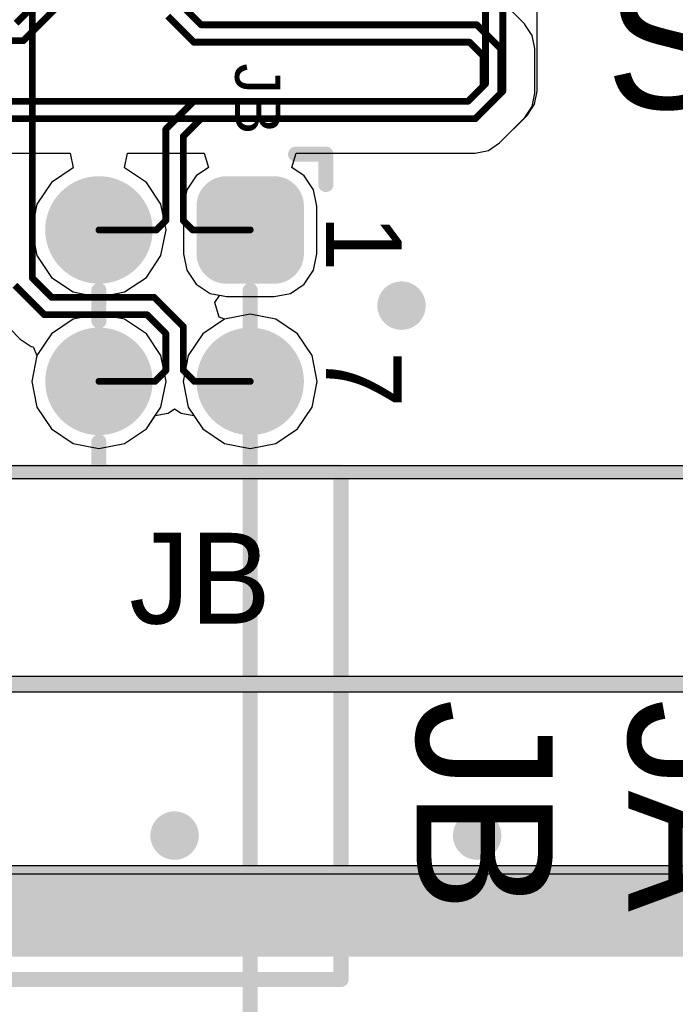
# Model space of a CAD drawing. Header units: millimetres. Extents: x 1.4 to 10.4, y 0 to 10.9.
# Tile 101 of 177: x 7.948 to 8.381, y 1.814 to 2.464. Entities that reach past the tile are written whole.
import ezdxf

# ---------------------------------------------------------------- set-up
doc = ezdxf.new("R2010")
doc.units = ezdxf.units.MM
doc.header["$MEASUREMENT"] = 0
for name, color, linetype in [('BottomLayer', 5, 'Continuous'), ('BottomSolder', 6, 'Continuous'), ('DrillDrawing', 1, 'Continuous'), ('DrillGuide', 244, 'Continuous'), ('InternalPlane1', 76, 'Continuous'), ('InternalPlane2', 16, 'Continuous'), ('KeepOutLayer', 6, 'Continuous'), ('Mechanical1', 6, 'Continuous'), ('Mechanical2', 216, 'Continuous'), ('Mechanical31', 56, 'Continuous'), ('MultiLayer', 9, 'Continuous'), ('TopLayer', 1, 'Continuous'), ('TopOverlay', 2, 'Continuous'), ('TopSolder', 216, 'Continuous')]:
    doc.layers.add(name, color=color, linetype=linetype)

msp = doc.modelspace()

# ---------------------------------------------------------------- linework, layer by layer
at = {"layer": 'BottomLayer'}
for p, q in [((8.28969, 2.41674), (8.28969, 2.47016)), ((8.28796, 2.40806), (8.28969, 2.41674)), ((8.28304, 2.4007), (8.28796, 2.40806)), ((8.2648, 2.38246), (8.28304, 2.40069)), ((8.28304, 2.40069), (8.28304, 2.4007)), ((8.25744, 2.37754), (8.2648, 2.38246)), ((7.91893, 2.37581), (7.98107, 2.37581)), ((7.98107, 2.37581), (7.98303, 2.36597)), ((8.01697, 2.36597), (8.01893, 2.37581)), ((8.01893, 2.37581), (8.06956, 2.37581)), ((8.06956, 2.37581), (8.07247, 2.36624)), ((8.12753, 2.36624), (8.13044, 2.37581)), ((8.13044, 2.37581), (8.24876, 2.37581)), ((8.24876, 2.37581), (8.25744, 2.37754)), ((8.24876, 2.37581), (8.24876, 2.37581)), ((7.98303, 2.36597), (7.96864, 2.35636)), ((8.03136, 2.35636), (8.01697, 2.36597)), ((8.06425, 2.36075), (8.05811, 2.35157)), ((8.07247, 2.36624), (8.06425, 2.36075)), ((8.13575, 2.36075), (8.12753, 2.36624)), ((8.14189, 2.35157), (8.13575, 2.36075)), ((7.96864, 2.35636), (7.95903, 2.34197)), ((8.04097, 2.34197), (8.03136, 2.35636)), ((8.05811, 2.35157), (8.05596, 2.34075)), ((8.14404, 2.34075), (8.14189, 2.35157)), ((7.95903, 2.34197), (7.95565, 2.325)), ((8.04435, 2.325), (8.04097, 2.34197)), ((8.05596, 2.34075), (8.05596, 2.30925)), ((8.14404, 2.30925), (8.14404, 2.34075)), ((7.95565, 2.325), (7.95903, 2.30803)), ((8.04097, 2.30803), (8.04435, 2.325)), ((8.05596, 2.30925), (8.05811, 2.29843)), ((8.14189, 2.29843), (8.14404, 2.30925)), ((7.95903, 2.30803), (7.96864, 2.29364)), ((8.03136, 2.29364), (8.04097, 2.30803)), ((8.05811, 2.29843), (8.06425, 2.28925)), ((8.13575, 2.28925), (8.14189, 2.29843)), ((7.96864, 2.29364), (7.98303, 2.28403)), ((8.01697, 2.28403), (8.03136, 2.29364)), ((8.06425, 2.28925), (8.07343, 2.28311)), ((8.12657, 2.28311), (8.13575, 2.28925)), ((7.98303, 2.28403), (8, 2.28065)), ((8, 2.28065), (8.01697, 2.28403)), ((8.07343, 2.28311), (8.08425, 2.28096)), ((8.11575, 2.28096), (8.12657, 2.28311)), ((8.08425, 2.28096), (8.11575, 2.28096)), ((7.98303, 2.26597), (7.96864, 2.25636)), ((8, 2.26935), (7.98303, 2.26597)), ((8.01697, 2.26597), (8, 2.26935)), ((8.03136, 2.25636), (8.01697, 2.26597)), ((8.08303, 2.26597), (8.06864, 2.25636)), ((8.1, 2.26935), (8.08303, 2.26597)), ((8.11697, 2.26597), (8.1, 2.26935)), ((8.13136, 2.25636), (8.11697, 2.26597)), ((7.96864, 2.25636), (7.95903, 2.24197)), ((8.04097, 2.24197), (8.03136, 2.25636)), ((8.06864, 2.25636), (8.05903, 2.24197)), ((8.14097, 2.24197), (8.13136, 2.25636)), ((7.95903, 2.24197), (7.95565, 2.225)), ((8.04435, 2.225), (8.04097, 2.24197)), ((8.05903, 2.24197), (8.05565, 2.225)), ((8.14435, 2.225), (8.14097, 2.24197)), ((7.95565, 2.225), (7.95903, 2.20803)), ((8.04097, 2.20803), (8.04435, 2.225)), ((8.05565, 2.225), (8.05903, 2.20803)), ((8.14097, 2.20803), (8.14435, 2.225)), ((7.95903, 2.20803), (7.96864, 2.19364)), ((8.03136, 2.19364), (8.04097, 2.20803)), ((8.05903, 2.20803), (8.06864, 2.19364)), ((8.13136, 2.19364), (8.14097, 2.20803)), ((7.96864, 2.19364), (7.98303, 2.18403)), ((8.01697, 2.18403), (8.03136, 2.19364)), ((8.06864, 2.19364), (8.08303, 2.18403)), ((8.11697, 2.18403), (8.13136, 2.19364)), ((7.98303, 2.18403), (8, 2.18065)), ((8, 2.18065), (8.01697, 2.18403)), ((8.08303, 2.18403), (8.1, 2.18065)), ((8.1, 2.18065), (8.11697, 2.18403)), ((9.97559, 1.89941), (3.02441, 1.89941))]:
    msp.add_line(p, q, dxfattribs=at)
at = {"layer": 'BottomLayer', "const_width": 0.0045}
for points in [[(8.2555, 2.4215), (8.2555, 2.7305)], [(7.94524, 2.4615), (8.20925, 2.72551)], [(8.267, 2.41674), (8.267, 2.72574)], [(7.95, 2.45), (8.22075, 2.72075)], [(7.85126, 2.45), (7.95, 2.45)], [(8.244, 2.41), (8.2555, 2.4215)], [(8.24876, 2.3985), (8.267, 2.41674)], [(7.86374, 2.41), (8.244, 2.41)], [(7.8685, 2.3985), (8.24876, 2.3985)]]:
    msp.add_lwpolyline(points, dxfattribs=at)
at = {"layer": 'BottomLayer'}
for points, const_width in [([(7.94888, 2.45, 1), (7.95113, 2.45, 1)], 0.00225), ([(7.94888, 2.45, 1), (7.95113, 2.45, 1)], 0.00225), ([(8.25437, 2.4215, 1), (8.25662, 2.4215, 1)], 0.00225), ([(8.25437, 2.4215, 1), (8.25662, 2.4215, 1)], 0.00225), ([(8.26587, 2.41674, 1), (8.26812, 2.41674, 1)], 0.00225), ([(8.26587, 2.41674, 1), (8.26812, 2.41674, 1)], 0.00225), ([(8.24287, 2.41, 1), (8.24512, 2.41, 1)], 0.00225), ([(8.24287, 2.41, 1), (8.24512, 2.41, 1)], 0.00225), ([(8.24764, 2.3985, 1), (8.24989, 2.3985, 1)], 0.00225), ([(8.24764, 2.3985, 1), (8.24989, 2.3985, 1)], 0.00225), ([(7.98425, 2.325, 1), (8.01575, 2.325, 1)], 0.0315), ([(8.07638, 2.34075, 1), (8.09213, 2.34075, 1)], 0.01575), ([(8.10787, 2.34075, 1), (8.12362, 2.34075, 1)], 0.01575), ([(8.07638, 2.30925, 1), (8.09213, 2.30925, 1)], 0.01575), ([(8.10787, 2.30925, 1), (8.12362, 2.30925, 1)], 0.01575), ([(8.194, 2.275, 1), (8.206, 2.275, 1)], 0.012), ([(7.98425, 2.225, 1), (8.01575, 2.225, 1)], 0.0315), ([(8.08425, 2.225, 1), (8.11575, 2.225, 1)], 0.0315), ([(8.044, 1.925, 1), (8.056, 1.925, 1)], 0.012), ([(8.244, 1.925, 1), (8.256, 1.925, 1)], 0.012)]:
    msp.add_lwpolyline(points, format="xyb", close=True, dxfattribs=dict(at, const_width=const_width))
for points in [[(8.11575, 2.3565), (8.08425, 2.3565), (8.11575, 2.2935), (8.08425, 2.2935)], [(8.1315, 2.34075), (8.0685, 2.34075), (8.1315, 2.30925), (8.0685, 2.30925)]]:
    msp.add_solid(points, dxfattribs=at)
at = {"layer": 'BottomSolder'}
for points, const_width in [([(7.98225, 2.325, 1), (8.01775, 2.325, 1)], 0.0355), ([(8.07438, 2.34075, 1), (8.09413, 2.34075, 1)], 0.01975), ([(8.10587, 2.34075, 1), (8.12562, 2.34075, 1)], 0.01975), ([(8.07438, 2.30925, 1), (8.09413, 2.30925, 1)], 0.01975), ([(8.10587, 2.30925, 1), (8.12562, 2.30925, 1)], 0.01975), ([(7.98225, 2.225, 1), (8.01775, 2.225, 1)], 0.0355), ([(8.08225, 2.225, 1), (8.11775, 2.225, 1)], 0.0355)]:
    msp.add_lwpolyline(points, format="xyb", close=True, dxfattribs=dict(at, const_width=const_width))
for points in [[(8.11575, 2.3605), (8.08425, 2.3605), (8.11575, 2.2895), (8.08425, 2.2895)], [(8.1355, 2.34075), (8.0645, 2.34075), (8.1355, 2.30925), (8.0645, 2.30925)]]:
    msp.add_solid(points, dxfattribs=at)
at = {"layer": 'DrillDrawing', "const_width": 0.006}
for points in [[(8.197, 2.275, 1), (8.203, 2.275, 1)], [(8.047, 1.925, 1), (8.053, 1.925, 1)], [(8.247, 1.925, 1), (8.253, 1.925, 1)]]:
    msp.add_lwpolyline(points, format="xyb", close=True, dxfattribs=at)
at = {"layer": 'DrillGuide', "const_width": 0.006}
for points in [[(8.197, 2.275, 1), (8.203, 2.275, 1)], [(8.047, 1.925, 1), (8.053, 1.925, 1)], [(8.247, 1.925, 1), (8.253, 1.925, 1)]]:
    msp.add_lwpolyline(points, format="xyb", close=True, dxfattribs=at)
at = {"layer": 'InternalPlane1'}
msp.add_line((9.96991, 1.90509), (3.03009, 1.90509), dxfattribs=at)
at = {"layer": 'InternalPlane1', "const_width": 0.03165}
for points in [[(7.98417, 2.325, 1), (8.01583, 2.325, 1)], [(8.08417, 2.325, 1), (8.11583, 2.325, 1)], [(7.98417, 2.225, 1), (8.01583, 2.225, 1)], [(8.08417, 2.225, 1), (8.11583, 2.225, 1)]]:
    msp.add_lwpolyline(points, format="xyb", close=True, dxfattribs=at)
at = {"layer": 'InternalPlane1', "const_width": 0.06}
msp.add_lwpolyline([(3, 1.875), (10, 1.875)], dxfattribs=at)
at = {"layer": 'InternalPlane2'}
for p, q in [((9.02827, 2.16917), (5.77173, 2.16917)), ((5.77, 2.16083), (9.03, 2.16083)), ((9.17789, 2.0301), (5.55211, 2.0301)), ((5.55, 2.0199), (9.18, 2.0199)), ((9.96991, 1.90509), (3.9451, 1.90509))]:
    msp.add_line(p, q, dxfattribs=at)
for points, const_width in [([(7.98417, 2.325, 1), (8.01583, 2.325, 1)], 0.03165), ([(8.08417, 2.325, 1), (8.11583, 2.325, 1)], 0.03165), ([(8.192, 2.275, 1), (8.208, 2.275, 1)], 0.016), ([(7.98417, 2.225, 1), (8.01583, 2.225, 1)], 0.03165), ([(8.08417, 2.225, 1), (8.11583, 2.225, 1)], 0.03165), ([(8.042, 1.925, 1), (8.058, 1.925, 1)], 0.016), ([(8.242, 1.925, 1), (8.258, 1.925, 1)], 0.016)]:
    msp.add_lwpolyline(points, format="xyb", close=True, dxfattribs=dict(at, const_width=const_width))
for points, const_width in [([(5.77, 2.165), (9.03, 2.165)], 0.00819), ([(5.55, 2.025), (9.18, 2.025)], 0.01), ([(3, 1.875), (10, 1.875)], 0.06)]:
    msp.add_lwpolyline(points, dxfattribs=dict(at, const_width=const_width))
at = {"layer": 'KeepOutLayer', "const_width": 0.00787}
msp.add_lwpolyline([(3, 1.875), (10, 1.875)], dxfattribs=at)
at = {"layer": 'Mechanical1', "const_width": 0.00819}
msp.add_lwpolyline([(3, 1.875), (10, 1.875)], dxfattribs=at)
at = {"layer": 'Mechanical2'}
for points, const_width in [([(8.1, 1.615), (8.1, 2.2795)], 0.01), ([(8.1, 1.615), (8.1, 2.2795)], 0.01), ([(3, 1.875), (10, 1.875)], 0.00819)]:
    msp.add_lwpolyline(points, dxfattribs=dict(at, const_width=const_width))
at = {"layer": 'Mechanical2', "const_width": 0.005}
msp.add_lwpolyline([(8.0975, 2.2795, 1), (8.1025, 2.2795, 1)], format="xyb", close=True, dxfattribs=at)
msp.add_lwpolyline([(8.0975, 2.2795, 1), (8.1025, 2.2795, 1)], format="xyb", close=True, dxfattribs=at)
at = {"layer": 'MultiLayer', "const_width": 0.012}
for points in [[(8.194, 2.275, 1), (8.206, 2.275, 1)], [(8.044, 1.925, 1), (8.056, 1.925, 1)], [(8.244, 1.925, 1), (8.256, 1.925, 1)]]:
    msp.add_lwpolyline(points, format="xyb", close=True, dxfattribs=at)
at = {"layer": 'TopLayer'}
for p, q in [((8.28154, 2.46081), (8.2658, 2.47654)), ((8.28154, 2.4608), (8.28154, 2.46081)), ((8.28646, 2.45344), (8.28154, 2.4608)), ((8.28819, 2.44476), (8.28646, 2.45344)), ((8.28819, 2.41524), (8.28819, 2.44476)), ((8.28819, 2.44476), (8.28819, 2.44476)), ((8.28646, 2.40656), (8.28819, 2.41524)), ((8.28154, 2.3992), (8.28646, 2.40656)), ((8.2648, 2.38246), (8.28154, 2.3992)), ((8.28154, 2.3992), (8.28154, 2.3992)), ((8.25744, 2.37754), (8.2648, 2.38246)), ((8.12753, 2.36624), (8.13044, 2.37581)), ((8.13044, 2.37581), (8.24876, 2.37581)), ((8.24876, 2.37581), (8.25744, 2.37754)), ((8.24876, 2.37581), (8.24876, 2.37581)), ((8.13575, 2.36075), (8.12753, 2.36624)), ((8.14189, 2.35157), (8.13575, 2.36075)), ((8.14404, 2.34075), (8.14189, 2.35157)), ((8.14404, 2.30925), (8.14404, 2.34075)), ((8.14189, 2.29843), (8.14404, 2.30925)), ((8.13575, 2.28925), (8.14189, 2.29843)), ((8.12657, 2.28311), (8.13575, 2.28925)), ((8.11575, 2.28096), (8.12657, 2.28311)), ((8.07663, 2.27699), (8.07987, 2.28183)), ((8.07954, 2.26742), (8.07663, 2.27699)), ((8.07987, 2.28183), (8.08425, 2.28096)), ((8.08425, 2.28096), (8.11575, 2.28096)), ((8.08303, 2.26597), (8.07954, 2.26742)), ((8.1, 2.26935), (8.08303, 2.26597)), ((8.11697, 2.26597), (8.1, 2.26935)), ((8.13136, 2.25636), (8.11697, 2.26597)), ((7.94085, 2.26007), (7.94796, 2.25296)), ((7.94796, 2.25296), (7.94796, 2.25296)), ((7.94796, 2.25296), (7.95532, 2.24804)), ((8.14097, 2.24197), (8.13136, 2.25636)), ((7.95532, 2.24804), (7.95532, 2.24804)), ((7.95532, 2.24804), (7.95532, 2.24804)), ((7.95532, 2.24804), (7.95532, 2.24804)), ((7.95532, 2.24804), (7.95532, 2.24804)), ((7.95532, 2.24804), (7.95532, 2.24804)), ((7.95532, 2.24804), (7.95662, 2.24778)), ((7.95662, 2.24778), (7.95903, 2.24197)), ((7.95903, 2.24197), (7.95565, 2.225)), ((8.14435, 2.225), (8.14097, 2.24197)), ((7.95565, 2.225), (7.95903, 2.20803)), ((8.14097, 2.20803), (8.14435, 2.225)), ((7.95903, 2.20803), (7.96864, 2.19364)), ((8.04568, 2.20404), (8.05, 2.20693)), ((8.05, 2.20693), (8.05432, 2.20404)), ((8.13136, 2.19364), (8.14097, 2.20803)), ((8.03136, 2.19364), (8.03718, 2.20235)), ((8.03718, 2.20235), (8.04568, 2.20404)), ((8.05432, 2.20404), (8.06282, 2.20235)), ((8.06282, 2.20235), (8.06864, 2.19364)), ((7.96864, 2.19364), (7.98303, 2.18403)), ((8.01697, 2.18403), (8.03136, 2.19364)), ((8.06864, 2.19364), (8.08303, 2.18403)), ((8.11697, 2.18403), (8.13136, 2.19364)), ((7.98303, 2.18403), (8, 2.18065)), ((8, 2.18065), (8.01697, 2.18403)), ((8.08303, 2.18403), (8.1, 2.18065)), ((8.1, 2.18065), (8.11697, 2.18403)), ((9.97559, 1.89941), (3.02441, 1.89941))]:
    msp.add_line(p, q, dxfattribs=at)
at = {"layer": 'TopLayer', "const_width": 0.0045}
for points in [[(7.956, 2.29326), (7.956, 2.518)], [(8.057, 2.471), (8.0675, 2.4605)], [(8.0455, 2.46624), (8.06274, 2.449)], [(8.0675, 2.4605), (8.24976, 2.4605)], [(8.24976, 2.4605), (8.2655, 2.44476)], [(8.06274, 2.449), (8.245, 2.449)], [(8.245, 2.449), (8.254, 2.44)], [(8.2655, 2.41524), (8.2655, 2.44476)], [(8.254, 2.42), (8.254, 2.44)], [(8.244, 2.41), (8.254, 2.42)], [(8.24876, 2.3985), (8.2655, 2.41524)], [(8.04425, 2.39151), (8.06274, 2.41)], [(8.06274, 2.41), (8.244, 2.41)], [(8.05575, 2.38675), (8.0675, 2.3985)], [(8.0675, 2.3985), (8.24876, 2.3985)], [(8.04425, 2.33125), (8.04425, 2.39151)], [(8.05575, 2.33125), (8.05575, 2.38675)], [(8.038, 2.325), (8.04425, 2.33125)], [(8.05575, 2.33125), (8.062, 2.325)], [(8, 2.325), (8.038, 2.325)], [(8.062, 2.325), (8.1, 2.325)], [(7.9445, 2.2885), (7.964, 2.269)], [(7.956, 2.29326), (7.96876, 2.2805)], [(7.96876, 2.2805), (8.0365, 2.2805)], [(8.0365, 2.2805), (8.05575, 2.26125)], [(7.964, 2.269), (8.03174, 2.269)], [(8.03174, 2.269), (8.04425, 2.25649)], [(8.05575, 2.23225), (8.05575, 2.26125)], [(8.04425, 2.23225), (8.04425, 2.25649)], [(8.037, 2.225), (8.04425, 2.23225)], [(8.05575, 2.23225), (8.063, 2.225)], [(8, 2.225), (8.037, 2.225)], [(8.063, 2.225), (8.1, 2.225)]]:
    msp.add_lwpolyline(points, dxfattribs=at)
at = {"layer": 'TopLayer'}
for points, const_width in [([(8.06638, 2.4605, 1), (8.06863, 2.4605, 1)], 0.00225), ([(8.06638, 2.4605, 1), (8.06863, 2.4605, 1)], 0.00225), ([(8.24864, 2.4605, 1), (8.25089, 2.4605, 1)], 0.00225), ([(8.24864, 2.4605, 1), (8.25089, 2.4605, 1)], 0.00225), ([(8.06161, 2.449, 1), (8.06386, 2.449, 1)], 0.00225), ([(8.06161, 2.449, 1), (8.06386, 2.449, 1)], 0.00225), ([(8.24387, 2.449, 1), (8.24612, 2.449, 1)], 0.00225), ([(8.24387, 2.449, 1), (8.24612, 2.449, 1)], 0.00225), ([(8.26437, 2.44476, 1), (8.26662, 2.44476, 1)], 0.00225), ([(8.26437, 2.44476, 1), (8.26662, 2.44476, 1)], 0.00225), ([(8.25287, 2.44, 1), (8.25512, 2.44, 1)], 0.00225), ([(8.25287, 2.44, 1), (8.25512, 2.44, 1)], 0.00225), ([(8.25287, 2.42, 1), (8.25512, 2.42, 1)], 0.00225), ([(8.25287, 2.42, 1), (8.25512, 2.42, 1)], 0.00225), ([(8.26437, 2.41524, 1), (8.26662, 2.41524, 1)], 0.00225), ([(8.26437, 2.41524, 1), (8.26662, 2.41524, 1)], 0.00225), ([(8.06161, 2.41, 1), (8.06386, 2.41, 1)], 0.00225), ([(8.06161, 2.41, 1), (8.06386, 2.41, 1)], 0.00225), ([(8.24287, 2.41, 1), (8.24512, 2.41, 1)], 0.00225), ([(8.24287, 2.41, 1), (8.24512, 2.41, 1)], 0.00225), ([(8.06638, 2.3985, 1), (8.06863, 2.3985, 1)], 0.00225), ([(8.06638, 2.3985, 1), (8.06863, 2.3985, 1)], 0.00225), ([(8.24764, 2.3985, 1), (8.24989, 2.3985, 1)], 0.00225), ([(8.24764, 2.3985, 1), (8.24989, 2.3985, 1)], 0.00225), ([(8.04312, 2.39151, 1), (8.04537, 2.39151, 1)], 0.00225), ([(8.04312, 2.39151, 1), (8.04537, 2.39151, 1)], 0.00225), ([(8.05462, 2.38675, 1), (8.05687, 2.38675, 1)], 0.00225), ([(8.05462, 2.38675, 1), (8.05687, 2.38675, 1)], 0.00225), ([(7.98425, 2.325, 1), (8.01575, 2.325, 1)], 0.0315), ([(8.07638, 2.34075, 1), (8.09213, 2.34075, 1)], 0.01575), ([(8.10787, 2.34075, 1), (8.12362, 2.34075, 1)], 0.01575), ([(8.04312, 2.33125, 1), (8.04537, 2.33125, 1)], 0.00225), ([(8.04312, 2.33125, 1), (8.04537, 2.33125, 1)], 0.00225), ([(8.05462, 2.33125, 1), (8.05687, 2.33125, 1)], 0.00225), ([(8.05462, 2.33125, 1), (8.05687, 2.33125, 1)], 0.00225), ([(7.99887, 2.325, 1), (8.00113, 2.325, 1)], 0.00225), ([(8.03688, 2.325, 1), (8.03913, 2.325, 1)], 0.00225), ([(8.03688, 2.325, 1), (8.03913, 2.325, 1)], 0.00225), ([(8.06087, 2.325, 1), (8.06312, 2.325, 1)], 0.00225), ([(8.06087, 2.325, 1), (8.06312, 2.325, 1)], 0.00225), ([(8.07638, 2.30925, 1), (8.09213, 2.30925, 1)], 0.01575), ([(8.09887, 2.325, 1), (8.10112, 2.325, 1)], 0.00225), ([(8.10787, 2.30925, 1), (8.12362, 2.30925, 1)], 0.01575), ([(7.95488, 2.29326, 1), (7.95712, 2.29326, 1)], 0.00225), ([(7.95488, 2.29326, 1), (7.95712, 2.29326, 1)], 0.00225), ([(7.96764, 2.2805, 1), (7.96989, 2.2805, 1)], 0.00225), ([(7.96764, 2.2805, 1), (7.96989, 2.2805, 1)], 0.00225), ([(8.03538, 2.2805, 1), (8.03763, 2.2805, 1)], 0.00225), ([(8.03538, 2.2805, 1), (8.03763, 2.2805, 1)], 0.00225), ([(8.194, 2.275, 1), (8.206, 2.275, 1)], 0.012), ([(7.96288, 2.269, 1), (7.96512, 2.269, 1)], 0.00225), ([(7.96288, 2.269, 1), (7.96512, 2.269, 1)], 0.00225), ([(8.03061, 2.269, 1), (8.03286, 2.269, 1)], 0.00225), ([(8.03061, 2.269, 1), (8.03286, 2.269, 1)], 0.00225), ([(8.05462, 2.26125, 1), (8.05687, 2.26125, 1)], 0.00225), ([(8.05462, 2.26125, 1), (8.05687, 2.26125, 1)], 0.00225), ([(8.04312, 2.25649, 1), (8.04537, 2.25649, 1)], 0.00225), ([(8.04312, 2.25649, 1), (8.04537, 2.25649, 1)], 0.00225), ([(7.98425, 2.225, 1), (8.01575, 2.225, 1)], 0.0315), ([(8.08425, 2.225, 1), (8.11575, 2.225, 1)], 0.0315), ([(8.04312, 2.23225, 1), (8.04537, 2.23225, 1)], 0.00225), ([(8.04312, 2.23225, 1), (8.04537, 2.23225, 1)], 0.00225), ([(8.05462, 2.23225, 1), (8.05687, 2.23225, 1)], 0.00225), ([(8.05462, 2.23225, 1), (8.05687, 2.23225, 1)], 0.00225), ([(7.99887, 2.225, 1), (8.00113, 2.225, 1)], 0.00225), ([(8.03588, 2.225, 1), (8.03813, 2.225, 1)], 0.00225), ([(8.03588, 2.225, 1), (8.03813, 2.225, 1)], 0.00225), ([(8.06188, 2.225, 1), (8.06413, 2.225, 1)], 0.00225), ([(8.06188, 2.225, 1), (8.06413, 2.225, 1)], 0.00225), ([(8.09887, 2.225, 1), (8.10112, 2.225, 1)], 0.00225), ([(8.044, 1.925, 1), (8.056, 1.925, 1)], 0.012), ([(8.244, 1.925, 1), (8.256, 1.925, 1)], 0.012)]:
    msp.add_lwpolyline(points, format="xyb", close=True, dxfattribs=dict(at, const_width=const_width))
for points in [[(8.11575, 2.3565), (8.08425, 2.3565), (8.11575, 2.2935), (8.08425, 2.2935)], [(8.1315, 2.34075), (8.0685, 2.34075), (8.1315, 2.30925), (8.0685, 2.30925)]]:
    msp.add_solid(points, dxfattribs=at)
at = {"layer": 'TopOverlay', "const_width": 0.01}
for points in [[(8.13, 2.375), (8.15, 2.375)], [(8.15, 2.355), (8.15, 2.375)], [(8, 2.265), (8, 2.285)], [(8.1, 2.265), (8.1, 2.285)], [(8, 2.165), (8, 2.185)], [(8.1, 2.165), (8.1, 2.185)], [(7.54, 2.165), (8.16, 2.165)], [(8.16, 1.83), (8.16, 2.165)], [(7.54, 1.83), (8.16, 1.83)]]:
    msp.add_lwpolyline(points, dxfattribs=at)
at = {"layer": 'TopOverlay', "const_width": 0.005}
for points in [[(8.1275, 2.375, 1), (8.1325, 2.375, 1)], [(8.1475, 2.375, 1), (8.1525, 2.375, 1)], [(8.1475, 2.375, 1), (8.1525, 2.375, 1)], [(8.1475, 2.355, 1), (8.1525, 2.355, 1)], [(7.9975, 2.285, 1), (8.0025, 2.285, 1)], [(8.0975, 2.285, 1), (8.1025, 2.285, 1)], [(7.9975, 2.265, 1), (8.0025, 2.265, 1)], [(8.0975, 2.265, 1), (8.1025, 2.265, 1)], [(7.9975, 2.185, 1), (8.0025, 2.185, 1)], [(8.0975, 2.185, 1), (8.1025, 2.185, 1)], [(7.9975, 2.165, 1), (8.0025, 2.165, 1)], [(8.0975, 2.165, 1), (8.1025, 2.165, 1)], [(8.1575, 2.165, 1), (8.1625, 2.165, 1)], [(8.1575, 2.165, 1), (8.1625, 2.165, 1)], [(8.1575, 1.83, 1), (8.1625, 1.83, 1)], [(8.1575, 1.83, 1), (8.1625, 1.83, 1)]]:
    msp.add_lwpolyline(points, format="xyb", close=True, dxfattribs=at)
at = {"layer": 'TopSolder'}
for points, const_width in [([(7.98225, 2.325, 1), (8.01775, 2.325, 1)], 0.0355), ([(8.07438, 2.34075, 1), (8.09413, 2.34075, 1)], 0.01975), ([(8.10587, 2.34075, 1), (8.12562, 2.34075, 1)], 0.01975), ([(8.07438, 2.30925, 1), (8.09413, 2.30925, 1)], 0.01975), ([(8.10587, 2.30925, 1), (8.12562, 2.30925, 1)], 0.01975), ([(7.98225, 2.225, 1), (8.01775, 2.225, 1)], 0.0355), ([(8.08225, 2.225, 1), (8.11775, 2.225, 1)], 0.0355)]:
    msp.add_lwpolyline(points, format="xyb", close=True, dxfattribs=dict(at, const_width=const_width))
for points in [[(8.11575, 2.3605), (8.08425, 2.3605), (8.11575, 2.2895), (8.08425, 2.2895)], [(8.1355, 2.34075), (8.0645, 2.34075), (8.1355, 2.30925), (8.0645, 2.30925)]]:
    msp.add_solid(points, dxfattribs=at)

# ---------------------------------------------------------------- texts
at = {"layer": 'Mechanical31'}
msp.add_text('JB', height=0.06, rotation=360, dxfattribs=at).set_placement((8.02, 2.065))
at = {"layer": 'TopOverlay'}
for s, height, rotation, p in [('SRST#', 0.09, 360, (8.335, 2.405)), ('JB', 0.03, 270, (8.09, 2.435)), ('1', 0.05, 270, (8.15, 2.335)), ('7', 0.05, 270, (8.15, 2.245)), ('JB', 0.09, 270, (8.21, 2.015)), ('JA', 0.09, 270, (8.35, 2.015))]:
    msp.add_text(s, height=height, rotation=rotation, dxfattribs=at).set_placement(p)

doc.saveas('drawing.dxf')
